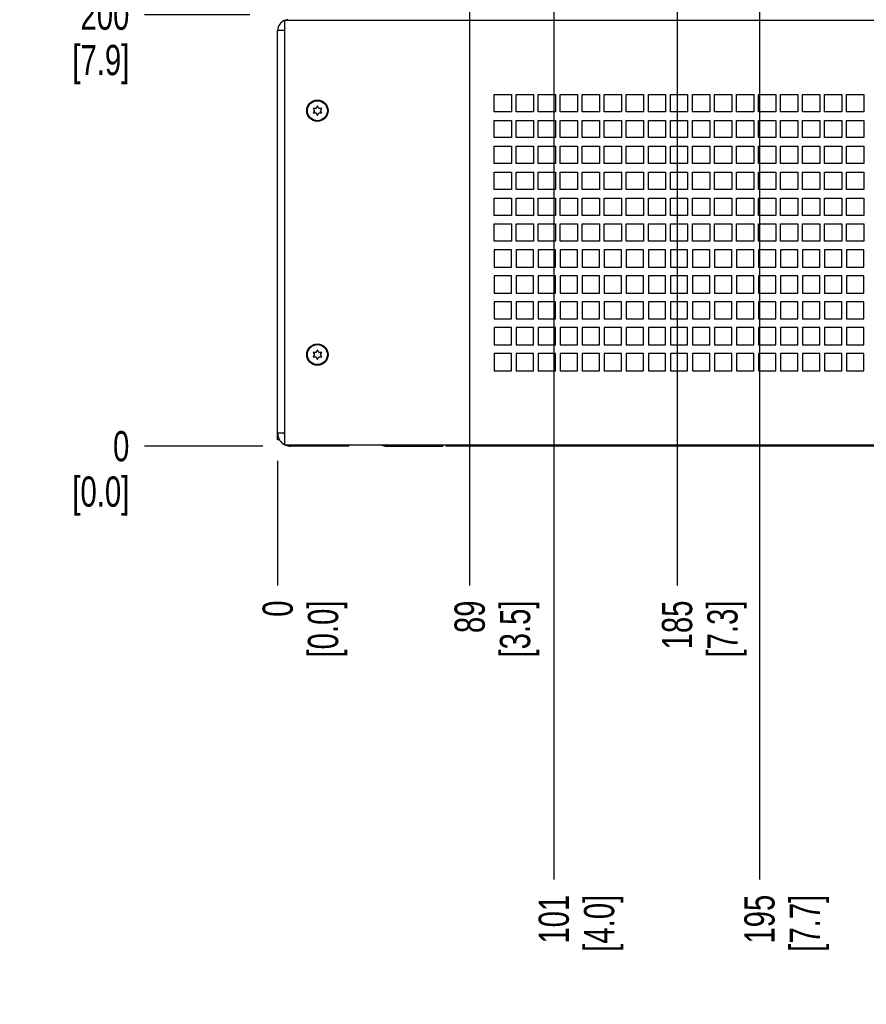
# Paper-space layout 'SUBMITTAL_E2H_2_2' of a CAD drawing. Header units: millimetres. Extents: x 0 to 841, y 0 to 594.
# Tile 3 of 24: x 298 to 396, y 250 to 364. Entities that reach past the tile are written whole.
import ezdxf

# ---------------------------------------------------------------- set-up
doc = ezdxf.new("R2010")
doc.units = ezdxf.units.MM
doc.header["$LTSCALE"] = 46.255
doc.layers.get('0').update_dxf_attribs({"linetype": 'CONTINUOUS'})
for name, color, linetype in [('002___PRT_ALL_AXES', 7, 'CONTINUOUS'), ('CHAMFERS', 7, 'CONTINUOUS'), ('ROUNDS', 7, 'CONTINUOUS')]:
    doc.layers.add(name, color=color, linetype=linetype)
doc.styles.get("Standard").update_dxf_attribs({"font": 'txt', "width": 0.725})
doc.dimstyles.new('DIMSTYLE_4', dxfattribs={"dimtxt": 3.5, "dimasz": 4.8, "dimexe": 3.2, "dimexo": 1.6, "dimgap": 0.875, "dimtad": 0, "dimtih": 1, "dimtoh": 1, "dimdec": 1, "dimzin": 0, "dimdsep": 46, "dimtxsty": 'STANDARD', "dimblk": 'CLOSED', "dimblk1": 'CLOSED', "dimblk2": 'CLOSED', "dimcen": 0.09, "dimadec": 0, "dimazin": 0, "dimtp": 0.4, "dimtm": 0.4, "dimtfac": 1, "dimtdec": 1, "dimtofl": 0, "dimtmove": 0, "dimatfit": 3, "dimldrblk": 'CLOSED', "dimfxl": 1, "dimtolj": 1, "dimtzin": 0, "dimarcsym": 0})

# ---------------------------------------------------------------- blocks, each defined once
blk = doc.blocks.new('*D68')
at = {"color": 2, "linetype": 'CONTINUOUS'}
blk.add_line((350.13, 468.01), (350.13, 298.09), dxfattribs=at)
at = {"color": 2, "linetype": 'CONTINUOUS', "insert": (348.38, 296.34), "char_height": 3.5, "width": 12.6875, "attachment_point": 3, "rotation": 90, "line_spacing_factor": 0.9}
blk.add_mtext('89\\P[3.5]', dxfattribs=at)
blk = doc.blocks.new('_CLOSED')
at = {"color": 0, "linetype": 'BYBLOCK'}
for p, q in [((0, 0), (-1, 0.167)), ((-1, 0.167), (-1, -0.167)), ((-1, -0.167), (0, 0)), ((-1, 0), (0, 0))]:
    blk.add_line(p, q, dxfattribs=at)
blk = doc.blocks.new('*D69')
at = {"color": 2, "linetype": 'CONTINUOUS'}
blk.add_line((327.91, 312.51), (327.91, 298.09), dxfattribs=at)
at = {"color": 2, "linetype": 'CONTINUOUS', "insert": (326.16, 296.34), "char_height": 3.5, "width": 12.6875, "attachment_point": 3, "rotation": 90, "line_spacing_factor": 0.9}
blk.add_mtext('0\\P[0.0]', dxfattribs=at)
blk = doc.blocks.new('*D70')
at = {"color": 2, "linetype": 'CONTINUOUS'}
blk.add_line((374.13, 468.01), (374.13, 298.09), dxfattribs=at)
at = {"color": 2, "linetype": 'CONTINUOUS', "insert": (372.38, 296.34), "char_height": 3.5, "width": 12.6875, "attachment_point": 3, "rotation": 90, "line_spacing_factor": 0.9}
blk.add_mtext('185\\P[7.3]', dxfattribs=at)
blk = doc.blocks.new('*D75')
at = {"color": 2, "linetype": 'CONTINUOUS'}
for p, q in [((353.14, 439.76), (353.14, 428.56)), ((353.14, 428.56), (359.86, 421.19)), ((359.86, 421.19), (359.86, 264.01))]:
    blk.add_line(p, q, dxfattribs=at)
at = {"color": 2, "linetype": 'CONTINUOUS', "insert": (358.11, 262.26), "char_height": 3.5, "width": 12.6875, "attachment_point": 3, "rotation": 90, "line_spacing_factor": 0.9}
blk.add_mtext('101\\P[4.0]', dxfattribs=at)
blk = doc.blocks.new('*D76')
at = {"color": 2, "linetype": 'CONTINUOUS'}
for p, q in [((376.64, 432.26), (376.64, 424.66)), ((376.64, 424.66), (383.67, 418.36)), ((383.67, 418.36), (383.67, 264.01))]:
    blk.add_line(p, q, dxfattribs=at)
at = {"color": 2, "linetype": 'CONTINUOUS', "insert": (381.92, 262.26), "char_height": 3.5, "width": 12.6875, "attachment_point": 3, "rotation": 90, "line_spacing_factor": 0.9}
blk.add_mtext('195\\P[7.7]', dxfattribs=at)
blk = doc.blocks.new('*D85')
at = {"color": 2, "linetype": 'CONTINUOUS'}
blk.add_line((326.21, 314.21), (312.5, 314.21), dxfattribs=at)
at = {"color": 2, "linetype": 'CONTINUOUS', "insert": (310.75, 315.96), "char_height": 3.5, "width": 12.6875, "attachment_point": 3, "line_spacing_factor": 0.9}
blk.add_mtext('0\\P[0.0]', dxfattribs=at)
blk = doc.blocks.new('*D86')
at = {"color": 2, "linetype": 'CONTINUOUS'}
blk.add_line((324.69, 364.19), (312.5, 364.19), dxfattribs=at)
at = {"color": 2, "linetype": 'CONTINUOUS', "insert": (310.75, 365.94), "char_height": 3.5, "width": 12.6875, "attachment_point": 3, "line_spacing_factor": 0.9}
blk.add_mtext('200\\P[7.9]', dxfattribs=at)

psp = doc.layouts.new('SUBMITTAL_E2H_2_2')

# ---------------------------------------------------------------- linework, layer by layer
at = {"color": 7, "linetype": 'CONTINUOUS'}
for p, q in [((328.76, 314.34), (328.76, 363.56)), ((328.76, 363.56), (501.56, 363.56)), ((330.01, 363.56), (330.01, 363.61)), ((352.96, 352.95), (352.96, 354.95)), ((352.96, 354.95), (354.96, 354.95)), ((354.96, 354.95), (354.96, 352.95)), ((355.51, 352.95), (355.51, 354.95)), ((355.51, 354.95), (357.51, 354.95)), ((357.51, 354.95), (357.51, 352.95)), ((358.06, 352.95), (358.06, 354.95)), ((358.06, 354.95), (360.06, 354.95)), ((360.06, 354.95), (360.06, 352.95)), ((360.61, 352.95), (360.61, 354.95)), ((360.61, 354.95), (362.61, 354.95)), ((362.61, 354.95), (362.61, 352.95)), ((363.16, 352.95), (363.16, 354.95)), ((363.16, 354.95), (365.16, 354.95)), ((365.16, 354.95), (365.16, 352.95)), ((365.71, 352.95), (365.71, 354.95)), ((365.71, 354.95), (367.71, 354.95)), ((367.71, 354.95), (367.71, 352.95)), ((368.26, 352.95), (368.26, 354.95)), ((368.26, 354.95), (370.26, 354.95)), ((370.26, 354.95), (370.26, 352.95)), ((370.81, 352.95), (370.81, 354.95)), ((370.81, 354.95), (372.81, 354.95)), ((372.81, 354.95), (372.81, 352.95)), ((373.36, 352.95), (373.36, 354.95)), ((373.36, 354.95), (375.36, 354.95)), ((375.36, 354.95), (375.36, 352.95)), ((375.91, 352.95), (375.91, 354.95)), ((375.91, 354.95), (377.91, 354.95)), ((377.91, 354.95), (377.91, 352.95)), ((378.46, 352.95), (378.46, 354.95)), ((378.46, 354.95), (380.46, 354.95)), ((380.46, 354.95), (380.46, 352.95)), ((381.01, 352.95), (381.01, 354.95)), ((381.01, 354.95), (383.01, 354.95)), ((383.01, 354.95), (383.01, 352.95)), ((383.56, 352.95), (383.56, 354.95)), ((383.56, 354.95), (385.56, 354.95)), ((385.56, 354.95), (385.56, 352.95)), ((386.11, 352.95), (386.11, 354.95)), ((386.11, 354.95), (388.11, 354.95)), ((388.11, 354.95), (388.11, 352.95)), ((388.66, 352.95), (388.66, 354.95)), ((388.66, 354.95), (390.66, 354.95)), ((390.66, 354.95), (390.66, 352.95)), ((391.21, 352.95), (391.21, 354.95)), ((391.21, 354.95), (393.21, 354.95)), ((393.21, 354.95), (393.21, 352.95)), ((393.76, 352.95), (393.76, 354.95)), ((393.76, 354.95), (395.76, 354.95)), ((395.76, 354.95), (395.76, 352.95)), ((332.51, 353.64), (332.33, 353.33)), ((332.68, 353.33), (332.51, 353.64)), ((332.01, 353.33), (332.16, 353.07)), ((332.33, 353.33), (332.01, 353.33)), ((332.16, 353.07), (332.01, 352.81)), ((332.01, 352.81), (332.33, 352.81)), ((332.33, 352.81), (332.51, 352.51)), ((332.51, 352.51), (332.68, 352.81)), ((333.01, 353.33), (332.68, 353.33)), ((332.68, 352.81), (333.01, 352.81)), ((332.86, 353.07), (333.01, 353.33)), ((333.01, 352.81), (332.86, 353.07)), ((354.96, 352.95), (352.96, 352.95)), ((357.51, 352.95), (355.51, 352.95)), ((360.06, 352.95), (358.06, 352.95)), ((362.61, 352.95), (360.61, 352.95)), ((365.16, 352.95), (363.16, 352.95)), ((367.71, 352.95), (365.71, 352.95)), ((370.26, 352.95), (368.26, 352.95)), ((372.81, 352.95), (370.81, 352.95)), ((375.36, 352.95), (373.36, 352.95)), ((377.91, 352.95), (375.91, 352.95)), ((380.46, 352.95), (378.46, 352.95)), ((383.01, 352.95), (381.01, 352.95)), ((385.56, 352.95), (383.56, 352.95)), ((388.11, 352.95), (386.11, 352.95)), ((390.66, 352.95), (388.66, 352.95)), ((393.21, 352.95), (391.21, 352.95)), ((395.76, 352.95), (393.76, 352.95)), ((352.96, 349.95), (352.96, 351.95)), ((352.96, 351.95), (354.96, 351.95)), ((354.96, 351.95), (354.96, 349.95)), ((355.51, 349.95), (355.51, 351.95)), ((355.51, 351.95), (357.51, 351.95)), ((357.51, 351.95), (357.51, 349.95)), ((358.06, 349.95), (358.06, 351.95)), ((358.06, 351.95), (360.06, 351.95)), ((360.06, 351.95), (360.06, 349.95)), ((360.61, 349.95), (360.61, 351.95)), ((360.61, 351.95), (362.61, 351.95)), ((362.61, 351.95), (362.61, 349.95)), ((363.16, 349.95), (363.16, 351.95)), ((363.16, 351.95), (365.16, 351.95)), ((365.16, 351.95), (365.16, 349.95)), ((365.71, 349.95), (365.71, 351.95)), ((365.71, 351.95), (367.71, 351.95)), ((367.71, 351.95), (367.71, 349.95)), ((368.26, 349.95), (368.26, 351.95)), ((368.26, 351.95), (370.26, 351.95)), ((370.26, 351.95), (370.26, 349.95)), ((370.81, 349.95), (370.81, 351.95)), ((370.81, 351.95), (372.81, 351.95)), ((372.81, 351.95), (372.81, 349.95)), ((373.36, 349.95), (373.36, 351.95)), ((373.36, 351.95), (375.36, 351.95)), ((375.36, 351.95), (375.36, 349.95)), ((375.91, 349.95), (375.91, 351.95)), ((375.91, 351.95), (377.91, 351.95)), ((377.91, 351.95), (377.91, 349.95)), ((378.46, 349.95), (378.46, 351.95)), ((378.46, 351.95), (380.46, 351.95)), ((380.46, 351.95), (380.46, 349.95)), ((381.01, 349.95), (381.01, 351.95)), ((381.01, 351.95), (383.01, 351.95)), ((383.01, 351.95), (383.01, 349.95)), ((383.56, 349.95), (383.56, 351.95)), ((383.56, 351.95), (385.56, 351.95)), ((385.56, 351.95), (385.56, 349.95)), ((386.11, 349.95), (386.11, 351.95)), ((386.11, 351.95), (388.11, 351.95)), ((388.11, 351.95), (388.11, 349.95)), ((388.66, 349.95), (388.66, 351.95)), ((388.66, 351.95), (390.66, 351.95)), ((390.66, 351.95), (390.66, 349.95)), ((391.21, 349.95), (391.21, 351.95)), ((391.21, 351.95), (393.21, 351.95)), ((393.21, 351.95), (393.21, 349.95)), ((393.76, 349.95), (393.76, 351.95)), ((393.76, 351.95), (395.76, 351.95)), ((395.76, 351.95), (395.76, 349.95)), ((354.96, 349.95), (352.96, 349.95)), ((357.51, 349.95), (355.51, 349.95)), ((360.06, 349.95), (358.06, 349.95)), ((362.61, 349.95), (360.61, 349.95)), ((365.16, 349.95), (363.16, 349.95)), ((367.71, 349.95), (365.71, 349.95)), ((370.26, 349.95), (368.26, 349.95)), ((372.81, 349.95), (370.81, 349.95)), ((375.36, 349.95), (373.36, 349.95)), ((377.91, 349.95), (375.91, 349.95)), ((380.46, 349.95), (378.46, 349.95)), ((383.01, 349.95), (381.01, 349.95)), ((385.56, 349.95), (383.56, 349.95)), ((388.11, 349.95), (386.11, 349.95)), ((390.66, 349.95), (388.66, 349.95)), ((393.21, 349.95), (391.21, 349.95)), ((395.76, 349.95), (393.76, 349.95)), ((352.96, 346.95), (352.96, 348.95)), ((352.96, 348.95), (354.96, 348.95)), ((354.96, 348.95), (354.96, 346.95)), ((355.51, 346.95), (355.51, 348.95)), ((355.51, 348.95), (357.51, 348.95)), ((357.51, 348.95), (357.51, 346.95)), ((358.06, 346.95), (358.06, 348.95)), ((358.06, 348.95), (360.06, 348.95)), ((360.06, 348.95), (360.06, 346.95)), ((360.61, 346.95), (360.61, 348.95)), ((360.61, 348.95), (362.61, 348.95)), ((362.61, 348.95), (362.61, 346.95)), ((363.16, 346.95), (363.16, 348.95)), ((363.16, 348.95), (365.16, 348.95)), ((365.16, 348.95), (365.16, 346.95)), ((365.71, 346.95), (365.71, 348.95)), ((365.71, 348.95), (367.71, 348.95)), ((367.71, 348.95), (367.71, 346.95)), ((368.26, 346.95), (368.26, 348.95)), ((368.26, 348.95), (370.26, 348.95)), ((370.26, 348.95), (370.26, 346.95)), ((370.81, 346.95), (370.81, 348.95)), ((370.81, 348.95), (372.81, 348.95)), ((372.81, 348.95), (372.81, 346.95)), ((373.36, 346.95), (373.36, 348.95)), ((373.36, 348.95), (375.36, 348.95)), ((375.36, 348.95), (375.36, 346.95)), ((375.91, 346.95), (375.91, 348.95)), ((375.91, 348.95), (377.91, 348.95)), ((377.91, 348.95), (377.91, 346.95)), ((378.46, 346.95), (378.46, 348.95)), ((378.46, 348.95), (380.46, 348.95)), ((380.46, 348.95), (380.46, 346.95)), ((381.01, 346.95), (381.01, 348.95)), ((381.01, 348.95), (383.01, 348.95)), ((383.01, 348.95), (383.01, 346.95)), ((383.56, 346.95), (383.56, 348.95)), ((383.56, 348.95), (385.56, 348.95)), ((385.56, 348.95), (385.56, 346.95)), ((386.11, 346.95), (386.11, 348.95)), ((386.11, 348.95), (388.11, 348.95)), ((388.11, 348.95), (388.11, 346.95)), ((388.66, 346.95), (388.66, 348.95)), ((388.66, 348.95), (390.66, 348.95)), ((390.66, 348.95), (390.66, 346.95)), ((391.21, 346.95), (391.21, 348.95)), ((391.21, 348.95), (393.21, 348.95)), ((393.21, 348.95), (393.21, 346.95)), ((393.76, 346.95), (393.76, 348.95)), ((393.76, 348.95), (395.76, 348.95)), ((395.76, 348.95), (395.76, 346.95)), ((354.96, 346.95), (352.96, 346.95)), ((357.51, 346.95), (355.51, 346.95)), ((360.06, 346.95), (358.06, 346.95)), ((362.61, 346.95), (360.61, 346.95)), ((365.16, 346.95), (363.16, 346.95)), ((367.71, 346.95), (365.71, 346.95)), ((370.26, 346.95), (368.26, 346.95)), ((372.81, 346.95), (370.81, 346.95)), ((375.36, 346.95), (373.36, 346.95)), ((377.91, 346.95), (375.91, 346.95)), ((380.46, 346.95), (378.46, 346.95)), ((383.01, 346.95), (381.01, 346.95)), ((385.56, 346.95), (383.56, 346.95)), ((388.11, 346.95), (386.11, 346.95)), ((390.66, 346.95), (388.66, 346.95)), ((393.21, 346.95), (391.21, 346.95)), ((395.76, 346.95), (393.76, 346.95)), ((352.96, 343.95), (352.96, 345.95)), ((352.96, 345.95), (354.96, 345.95)), ((354.96, 345.95), (354.96, 343.95)), ((355.51, 343.95), (355.51, 345.95)), ((355.51, 345.95), (357.51, 345.95)), ((357.51, 345.95), (357.51, 343.95)), ((358.06, 343.95), (358.06, 345.95)), ((358.06, 345.95), (360.06, 345.95)), ((360.06, 345.95), (360.06, 343.95)), ((360.61, 343.95), (360.61, 345.95)), ((360.61, 345.95), (362.61, 345.95)), ((362.61, 345.95), (362.61, 343.95)), ((363.16, 343.95), (363.16, 345.95)), ((363.16, 345.95), (365.16, 345.95)), ((365.16, 345.95), (365.16, 343.95)), ((365.71, 343.95), (365.71, 345.95)), ((365.71, 345.95), (367.71, 345.95)), ((367.71, 345.95), (367.71, 343.95)), ((368.26, 343.95), (368.26, 345.95)), ((368.26, 345.95), (370.26, 345.95)), ((370.26, 345.95), (370.26, 343.95)), ((370.81, 343.95), (370.81, 345.95)), ((370.81, 345.95), (372.81, 345.95)), ((372.81, 345.95), (372.81, 343.95)), ((373.36, 343.95), (373.36, 345.95)), ((373.36, 345.95), (375.36, 345.95)), ((375.36, 345.95), (375.36, 343.95)), ((375.91, 343.95), (375.91, 345.95)), ((375.91, 345.95), (377.91, 345.95)), ((377.91, 345.95), (377.91, 343.95)), ((378.46, 343.95), (378.46, 345.95)), ((378.46, 345.95), (380.46, 345.95)), ((380.46, 345.95), (380.46, 343.95)), ((381.01, 343.95), (381.01, 345.95)), ((381.01, 345.95), (383.01, 345.95)), ((383.01, 345.95), (383.01, 343.95)), ((383.56, 343.95), (383.56, 345.95)), ((383.56, 345.95), (385.56, 345.95)), ((385.56, 345.95), (385.56, 343.95)), ((386.11, 343.95), (386.11, 345.95)), ((386.11, 345.95), (388.11, 345.95)), ((388.11, 345.95), (388.11, 343.95)), ((388.66, 343.95), (388.66, 345.95)), ((388.66, 345.95), (390.66, 345.95)), ((390.66, 345.95), (390.66, 343.95)), ((391.21, 343.95), (391.21, 345.95)), ((391.21, 345.95), (393.21, 345.95)), ((393.21, 345.95), (393.21, 343.95)), ((393.76, 343.95), (393.76, 345.95)), ((393.76, 345.95), (395.76, 345.95)), ((395.76, 345.95), (395.76, 343.95)), ((354.96, 343.95), (352.96, 343.95)), ((357.51, 343.95), (355.51, 343.95)), ((360.06, 343.95), (358.06, 343.95)), ((362.61, 343.95), (360.61, 343.95)), ((365.16, 343.95), (363.16, 343.95)), ((367.71, 343.95), (365.71, 343.95)), ((370.26, 343.95), (368.26, 343.95)), ((372.81, 343.95), (370.81, 343.95)), ((375.36, 343.95), (373.36, 343.95)), ((377.91, 343.95), (375.91, 343.95)), ((380.46, 343.95), (378.46, 343.95)), ((383.01, 343.95), (381.01, 343.95)), ((385.56, 343.95), (383.56, 343.95)), ((388.11, 343.95), (386.11, 343.95)), ((390.66, 343.95), (388.66, 343.95)), ((393.21, 343.95), (391.21, 343.95)), ((395.76, 343.95), (393.76, 343.95)), ((352.96, 340.95), (352.96, 342.95)), ((352.96, 342.95), (354.96, 342.95)), ((354.96, 342.95), (354.96, 340.95)), ((355.51, 340.95), (355.51, 342.95)), ((355.51, 342.95), (357.51, 342.95)), ((357.51, 342.95), (357.51, 340.95)), ((358.06, 340.95), (358.06, 342.95)), ((358.06, 342.95), (360.06, 342.95)), ((360.06, 342.95), (360.06, 340.95)), ((360.61, 340.95), (360.61, 342.95)), ((360.61, 342.95), (362.61, 342.95)), ((362.61, 342.95), (362.61, 340.95)), ((363.16, 340.95), (363.16, 342.95)), ((363.16, 342.95), (365.16, 342.95)), ((365.16, 342.95), (365.16, 340.95)), ((365.71, 340.95), (365.71, 342.95)), ((365.71, 342.95), (367.71, 342.95)), ((367.71, 342.95), (367.71, 340.95)), ((368.26, 340.95), (368.26, 342.95)), ((368.26, 342.95), (370.26, 342.95)), ((370.26, 342.95), (370.26, 340.95)), ((370.81, 340.95), (370.81, 342.95)), ((370.81, 342.95), (372.81, 342.95)), ((372.81, 342.95), (372.81, 340.95)), ((373.36, 340.95), (373.36, 342.95)), ((373.36, 342.95), (375.36, 342.95)), ((375.36, 342.95), (375.36, 340.95)), ((375.91, 340.95), (375.91, 342.95)), ((375.91, 342.95), (377.91, 342.95)), ((377.91, 342.95), (377.91, 340.95)), ((378.46, 340.95), (378.46, 342.95)), ((378.46, 342.95), (380.46, 342.95)), ((380.46, 342.95), (380.46, 340.95)), ((381.01, 340.95), (381.01, 342.95)), ((381.01, 342.95), (383.01, 342.95)), ((383.01, 342.95), (383.01, 340.95)), ((383.56, 340.95), (383.56, 342.95)), ((383.56, 342.95), (385.56, 342.95)), ((385.56, 342.95), (385.56, 340.95)), ((386.11, 340.95), (386.11, 342.95)), ((386.11, 342.95), (388.11, 342.95)), ((388.11, 342.95), (388.11, 340.95)), ((388.66, 340.95), (388.66, 342.95)), ((388.66, 342.95), (390.66, 342.95)), ((390.66, 342.95), (390.66, 340.95)), ((391.21, 340.95), (391.21, 342.95)), ((391.21, 342.95), (393.21, 342.95)), ((393.21, 342.95), (393.21, 340.95)), ((393.76, 340.95), (393.76, 342.95)), ((393.76, 342.95), (395.76, 342.95)), ((395.76, 342.95), (395.76, 340.95)), ((354.96, 340.95), (352.96, 340.95)), ((352.96, 337.95), (352.96, 339.95)), ((352.96, 339.95), (354.96, 339.95)), ((354.96, 339.95), (354.96, 337.95)), ((357.51, 340.95), (355.51, 340.95)), ((355.51, 337.95), (355.51, 339.95)), ((355.51, 339.95), (357.51, 339.95)), ((357.51, 339.95), (357.51, 337.95)), ((360.06, 340.95), (358.06, 340.95)), ((358.06, 337.95), (358.06, 339.95)), ((358.06, 339.95), (360.06, 339.95)), ((360.06, 339.95), (360.06, 337.95)), ((362.61, 340.95), (360.61, 340.95)), ((360.61, 337.95), (360.61, 339.95)), ((360.61, 339.95), (362.61, 339.95)), ((362.61, 339.95), (362.61, 337.95)), ((365.16, 340.95), (363.16, 340.95)), ((363.16, 337.95), (363.16, 339.95)), ((363.16, 339.95), (365.16, 339.95)), ((365.16, 339.95), (365.16, 337.95)), ((367.71, 340.95), (365.71, 340.95)), ((365.71, 337.95), (365.71, 339.95)), ((365.71, 339.95), (367.71, 339.95)), ((367.71, 339.95), (367.71, 337.95)), ((370.26, 340.95), (368.26, 340.95)), ((368.26, 337.95), (368.26, 339.95)), ((368.26, 339.95), (370.26, 339.95)), ((370.26, 339.95), (370.26, 337.95)), ((372.81, 340.95), (370.81, 340.95)), ((370.81, 337.95), (370.81, 339.95)), ((370.81, 339.95), (372.81, 339.95)), ((372.81, 339.95), (372.81, 337.95)), ((375.36, 340.95), (373.36, 340.95)), ((373.36, 337.95), (373.36, 339.95)), ((373.36, 339.95), (375.36, 339.95)), ((375.36, 339.95), (375.36, 337.95)), ((377.91, 340.95), (375.91, 340.95)), ((375.91, 337.95), (375.91, 339.95)), ((375.91, 339.95), (377.91, 339.95)), ((377.91, 339.95), (377.91, 337.95)), ((380.46, 340.95), (378.46, 340.95)), ((378.46, 337.95), (378.46, 339.95)), ((378.46, 339.95), (380.46, 339.95)), ((380.46, 339.95), (380.46, 337.95)), ((383.01, 340.95), (381.01, 340.95)), ((381.01, 337.95), (381.01, 339.95)), ((381.01, 339.95), (383.01, 339.95)), ((383.01, 339.95), (383.01, 337.95)), ((385.56, 340.95), (383.56, 340.95)), ((383.56, 337.95), (383.56, 339.95)), ((383.56, 339.95), (385.56, 339.95)), ((385.56, 339.95), (385.56, 337.95)), ((388.11, 340.95), (386.11, 340.95)), ((386.11, 337.95), (386.11, 339.95)), ((386.11, 339.95), (388.11, 339.95)), ((388.11, 339.95), (388.11, 337.95)), ((390.66, 340.95), (388.66, 340.95)), ((388.66, 337.95), (388.66, 339.95)), ((388.66, 339.95), (390.66, 339.95)), ((390.66, 339.95), (390.66, 337.95)), ((393.21, 340.95), (391.21, 340.95)), ((391.21, 337.95), (391.21, 339.95)), ((391.21, 339.95), (393.21, 339.95)), ((393.21, 339.95), (393.21, 337.95)), ((395.76, 340.95), (393.76, 340.95)), ((393.76, 337.95), (393.76, 339.95)), ((393.76, 339.95), (395.76, 339.95)), ((395.76, 339.95), (395.76, 337.95)), ((354.96, 337.95), (352.96, 337.95)), ((357.51, 337.95), (355.51, 337.95)), ((360.06, 337.95), (358.06, 337.95)), ((362.61, 337.95), (360.61, 337.95)), ((365.16, 337.95), (363.16, 337.95)), ((367.71, 337.95), (365.71, 337.95)), ((370.26, 337.95), (368.26, 337.95)), ((372.81, 337.95), (370.81, 337.95)), ((375.36, 337.95), (373.36, 337.95)), ((377.91, 337.95), (375.91, 337.95)), ((380.46, 337.95), (378.46, 337.95)), ((383.01, 337.95), (381.01, 337.95)), ((385.56, 337.95), (383.56, 337.95)), ((388.11, 337.95), (386.11, 337.95)), ((390.66, 337.95), (388.66, 337.95)), ((393.21, 337.95), (391.21, 337.95)), ((395.76, 337.95), (393.76, 337.95)), ((352.96, 336.95), (352.96, 334.95)), ((354.96, 336.95), (352.96, 336.95)), ((354.96, 334.95), (354.96, 336.95)), ((355.51, 336.95), (355.51, 334.95)), ((357.51, 336.95), (355.51, 336.95)), ((357.51, 334.95), (357.51, 336.95)), ((358.06, 336.95), (358.06, 334.95)), ((360.06, 336.95), (358.06, 336.95)), ((360.06, 334.95), (360.06, 336.95)), ((360.61, 336.95), (360.61, 334.95)), ((362.61, 336.95), (360.61, 336.95)), ((362.61, 334.95), (362.61, 336.95)), ((363.16, 336.95), (363.16, 334.95)), ((365.16, 336.95), (363.16, 336.95)), ((365.16, 334.95), (365.16, 336.95)), ((365.71, 336.95), (365.71, 334.95)), ((367.71, 336.95), (365.71, 336.95)), ((367.71, 334.95), (367.71, 336.95)), ((368.26, 336.95), (368.26, 334.95)), ((370.26, 336.95), (368.26, 336.95)), ((370.26, 334.95), (370.26, 336.95)), ((370.81, 336.95), (370.81, 334.95)), ((372.81, 336.95), (370.81, 336.95)), ((372.81, 334.95), (372.81, 336.95)), ((373.36, 336.95), (373.36, 334.95)), ((375.36, 336.95), (373.36, 336.95)), ((375.36, 334.95), (375.36, 336.95)), ((375.91, 336.95), (375.91, 334.95)), ((377.91, 336.95), (375.91, 336.95)), ((377.91, 334.95), (377.91, 336.95)), ((378.46, 336.95), (378.46, 334.95)), ((380.46, 336.95), (378.46, 336.95)), ((380.46, 334.95), (380.46, 336.95)), ((381.01, 336.95), (381.01, 334.95)), ((383.01, 336.95), (381.01, 336.95)), ((383.01, 334.95), (383.01, 336.95)), ((383.56, 336.95), (383.56, 334.95)), ((385.56, 336.95), (383.56, 336.95)), ((385.56, 334.95), (385.56, 336.95)), ((386.11, 336.95), (386.11, 334.95)), ((388.11, 336.95), (386.11, 336.95)), ((388.11, 334.95), (388.11, 336.95)), ((388.66, 336.95), (388.66, 334.95)), ((390.66, 336.95), (388.66, 336.95)), ((390.66, 334.95), (390.66, 336.95)), ((391.21, 336.95), (391.21, 334.95)), ((393.21, 336.95), (391.21, 336.95)), ((393.21, 334.95), (393.21, 336.95)), ((393.76, 336.95), (393.76, 334.95)), ((395.76, 336.95), (393.76, 336.95)), ((395.76, 334.95), (395.76, 336.95)), ((352.96, 334.95), (354.96, 334.95)), ((355.51, 334.95), (357.51, 334.95)), ((358.06, 334.95), (360.06, 334.95)), ((360.61, 334.95), (362.61, 334.95)), ((363.16, 334.95), (365.16, 334.95)), ((365.71, 334.95), (367.71, 334.95)), ((368.26, 334.95), (370.26, 334.95)), ((370.81, 334.95), (372.81, 334.95)), ((373.36, 334.95), (375.36, 334.95)), ((375.91, 334.95), (377.91, 334.95)), ((378.46, 334.95), (380.46, 334.95)), ((381.01, 334.95), (383.01, 334.95)), ((383.56, 334.95), (385.56, 334.95)), ((386.11, 334.95), (388.11, 334.95)), ((388.66, 334.95), (390.66, 334.95)), ((391.21, 334.95), (393.21, 334.95)), ((393.76, 334.95), (395.76, 334.95)), ((352.96, 333.95), (352.96, 331.95)), ((354.96, 333.95), (352.96, 333.95)), ((354.96, 331.95), (354.96, 333.95)), ((355.51, 333.95), (355.51, 331.95)), ((357.51, 333.95), (355.51, 333.95)), ((357.51, 331.95), (357.51, 333.95)), ((358.06, 333.95), (358.06, 331.95)), ((360.06, 333.95), (358.06, 333.95)), ((360.06, 331.95), (360.06, 333.95)), ((360.61, 333.95), (360.61, 331.95)), ((362.61, 333.95), (360.61, 333.95)), ((362.61, 331.95), (362.61, 333.95)), ((363.16, 333.95), (363.16, 331.95)), ((365.16, 333.95), (363.16, 333.95)), ((365.16, 331.95), (365.16, 333.95)), ((365.71, 333.95), (365.71, 331.95)), ((367.71, 333.95), (365.71, 333.95)), ((367.71, 331.95), (367.71, 333.95)), ((368.26, 333.95), (368.26, 331.95)), ((370.26, 333.95), (368.26, 333.95)), ((370.26, 331.95), (370.26, 333.95)), ((370.81, 333.95), (370.81, 331.95)), ((372.81, 333.95), (370.81, 333.95)), ((372.81, 331.95), (372.81, 333.95)), ((373.36, 333.95), (373.36, 331.95)), ((375.36, 333.95), (373.36, 333.95)), ((375.36, 331.95), (375.36, 333.95)), ((375.91, 333.95), (375.91, 331.95)), ((377.91, 333.95), (375.91, 333.95)), ((377.91, 331.95), (377.91, 333.95)), ((378.46, 333.95), (378.46, 331.95)), ((380.46, 333.95), (378.46, 333.95)), ((380.46, 331.95), (380.46, 333.95)), ((381.01, 333.95), (381.01, 331.95)), ((383.01, 333.95), (381.01, 333.95)), ((383.01, 331.95), (383.01, 333.95)), ((383.56, 333.95), (383.56, 331.95)), ((385.56, 333.95), (383.56, 333.95)), ((385.56, 331.95), (385.56, 333.95)), ((386.11, 333.95), (386.11, 331.95)), ((388.11, 333.95), (386.11, 333.95)), ((388.11, 331.95), (388.11, 333.95)), ((388.66, 333.95), (388.66, 331.95)), ((390.66, 333.95), (388.66, 333.95)), ((390.66, 331.95), (390.66, 333.95)), ((391.21, 333.95), (391.21, 331.95)), ((393.21, 333.95), (391.21, 333.95)), ((393.21, 331.95), (393.21, 333.95)), ((393.76, 333.95), (393.76, 331.95)), ((395.76, 333.95), (393.76, 333.95)), ((395.76, 331.95), (395.76, 333.95)), ((352.96, 331.95), (354.96, 331.95)), ((355.51, 331.95), (357.51, 331.95)), ((358.06, 331.95), (360.06, 331.95)), ((360.61, 331.95), (362.61, 331.95)), ((363.16, 331.95), (365.16, 331.95)), ((365.71, 331.95), (367.71, 331.95)), ((368.26, 331.95), (370.26, 331.95)), ((370.81, 331.95), (372.81, 331.95)), ((373.36, 331.95), (375.36, 331.95)), ((375.91, 331.95), (377.91, 331.95)), ((378.46, 331.95), (380.46, 331.95)), ((381.01, 331.95), (383.01, 331.95)), ((383.56, 331.95), (385.56, 331.95)), ((386.11, 331.95), (388.11, 331.95)), ((388.66, 331.95), (390.66, 331.95)), ((391.21, 331.95), (393.21, 331.95)), ((393.76, 331.95), (395.76, 331.95)), ((352.96, 330.95), (352.96, 328.95)), ((354.96, 330.95), (352.96, 330.95)), ((354.96, 328.95), (354.96, 330.95)), ((355.51, 330.95), (355.51, 328.95)), ((357.51, 330.95), (355.51, 330.95)), ((357.51, 328.95), (357.51, 330.95)), ((358.06, 330.95), (358.06, 328.95)), ((360.06, 330.95), (358.06, 330.95)), ((360.06, 328.95), (360.06, 330.95)), ((360.61, 330.95), (360.61, 328.95)), ((362.61, 330.95), (360.61, 330.95)), ((362.61, 328.95), (362.61, 330.95)), ((363.16, 330.95), (363.16, 328.95)), ((365.16, 330.95), (363.16, 330.95)), ((365.16, 328.95), (365.16, 330.95)), ((365.71, 330.95), (365.71, 328.95)), ((367.71, 330.95), (365.71, 330.95)), ((367.71, 328.95), (367.71, 330.95)), ((368.26, 330.95), (368.26, 328.95)), ((370.26, 330.95), (368.26, 330.95)), ((370.26, 328.95), (370.26, 330.95)), ((370.81, 330.95), (370.81, 328.95)), ((372.81, 330.95), (370.81, 330.95)), ((372.81, 328.95), (372.81, 330.95)), ((373.36, 330.95), (373.36, 328.95)), ((375.36, 330.95), (373.36, 330.95)), ((375.36, 328.95), (375.36, 330.95)), ((375.91, 330.95), (375.91, 328.95)), ((377.91, 330.95), (375.91, 330.95)), ((377.91, 328.95), (377.91, 330.95)), ((378.46, 330.95), (378.46, 328.95)), ((380.46, 330.95), (378.46, 330.95)), ((380.46, 328.95), (380.46, 330.95)), ((381.01, 330.95), (381.01, 328.95)), ((383.01, 330.95), (381.01, 330.95)), ((383.01, 328.95), (383.01, 330.95)), ((383.56, 330.95), (383.56, 328.95)), ((385.56, 330.95), (383.56, 330.95)), ((385.56, 328.95), (385.56, 330.95)), ((386.11, 330.95), (386.11, 328.95)), ((388.11, 330.95), (386.11, 330.95)), ((388.11, 328.95), (388.11, 330.95)), ((388.66, 330.95), (388.66, 328.95)), ((390.66, 330.95), (388.66, 330.95)), ((390.66, 328.95), (390.66, 330.95)), ((391.21, 330.95), (391.21, 328.95)), ((393.21, 330.95), (391.21, 330.95)), ((393.21, 328.95), (393.21, 330.95)), ((393.76, 330.95), (393.76, 328.95)), ((395.76, 330.95), (393.76, 330.95)), ((395.76, 328.95), (395.76, 330.95)), ((352.96, 328.95), (354.96, 328.95)), ((355.51, 328.95), (357.51, 328.95)), ((358.06, 328.95), (360.06, 328.95)), ((360.61, 328.95), (362.61, 328.95)), ((363.16, 328.95), (365.16, 328.95)), ((365.71, 328.95), (367.71, 328.95)), ((368.26, 328.95), (370.26, 328.95)), ((370.81, 328.95), (372.81, 328.95)), ((373.36, 328.95), (375.36, 328.95)), ((375.91, 328.95), (377.91, 328.95)), ((378.46, 328.95), (380.46, 328.95)), ((381.01, 328.95), (383.01, 328.95)), ((383.56, 328.95), (385.56, 328.95)), ((386.11, 328.95), (388.11, 328.95)), ((388.66, 328.95), (390.66, 328.95)), ((391.21, 328.95), (393.21, 328.95)), ((393.76, 328.95), (395.76, 328.95)), ((352.96, 327.95), (352.96, 325.95)), ((354.96, 327.95), (352.96, 327.95)), ((354.96, 325.95), (354.96, 327.95)), ((355.51, 327.95), (355.51, 325.95)), ((357.51, 327.95), (355.51, 327.95)), ((357.51, 325.95), (357.51, 327.95)), ((358.06, 327.95), (358.06, 325.95)), ((360.06, 327.95), (358.06, 327.95)), ((360.06, 325.95), (360.06, 327.95)), ((360.61, 327.95), (360.61, 325.95)), ((362.61, 327.95), (360.61, 327.95)), ((362.61, 325.95), (362.61, 327.95)), ((363.16, 327.95), (363.16, 325.95)), ((365.16, 327.95), (363.16, 327.95)), ((365.16, 325.95), (365.16, 327.95)), ((365.71, 327.95), (365.71, 325.95)), ((367.71, 327.95), (365.71, 327.95)), ((367.71, 325.95), (367.71, 327.95)), ((368.26, 327.95), (368.26, 325.95)), ((370.26, 327.95), (368.26, 327.95)), ((370.26, 325.95), (370.26, 327.95)), ((370.81, 327.95), (370.81, 325.95)), ((372.81, 327.95), (370.81, 327.95)), ((372.81, 325.95), (372.81, 327.95)), ((373.36, 327.95), (373.36, 325.95)), ((375.36, 327.95), (373.36, 327.95)), ((375.36, 325.95), (375.36, 327.95)), ((375.91, 327.95), (375.91, 325.95)), ((377.91, 327.95), (375.91, 327.95)), ((377.91, 325.95), (377.91, 327.95)), ((378.46, 327.95), (378.46, 325.95)), ((380.46, 327.95), (378.46, 327.95)), ((380.46, 325.95), (380.46, 327.95)), ((381.01, 327.95), (381.01, 325.95)), ((383.01, 327.95), (381.01, 327.95)), ((383.01, 325.95), (383.01, 327.95)), ((383.56, 327.95), (383.56, 325.95)), ((385.56, 327.95), (383.56, 327.95)), ((385.56, 325.95), (385.56, 327.95)), ((386.11, 327.95), (386.11, 325.95)), ((388.11, 327.95), (386.11, 327.95)), ((388.11, 325.95), (388.11, 327.95)), ((388.66, 327.95), (388.66, 325.95)), ((390.66, 327.95), (388.66, 327.95)), ((390.66, 325.95), (390.66, 327.95)), ((391.21, 327.95), (391.21, 325.95)), ((393.21, 327.95), (391.21, 327.95)), ((393.21, 325.95), (393.21, 327.95)), ((393.76, 327.95), (393.76, 325.95)), ((395.76, 327.95), (393.76, 327.95)), ((395.76, 325.95), (395.76, 327.95)), ((332.01, 325.08), (332.16, 324.82)), ((332.33, 325.08), (332.01, 325.08)), ((332.51, 325.39), (332.33, 325.08)), ((332.68, 325.08), (332.51, 325.39)), ((333.01, 325.08), (332.68, 325.08)), ((332.86, 324.82), (333.01, 325.08)), ((352.96, 325.95), (354.96, 325.95)), ((355.51, 325.95), (357.51, 325.95)), ((358.06, 325.95), (360.06, 325.95)), ((360.61, 325.95), (362.61, 325.95)), ((363.16, 325.95), (365.16, 325.95)), ((365.71, 325.95), (367.71, 325.95)), ((368.26, 325.95), (370.26, 325.95)), ((370.81, 325.95), (372.81, 325.95)), ((373.36, 325.95), (375.36, 325.95)), ((375.91, 325.95), (377.91, 325.95)), ((378.46, 325.95), (380.46, 325.95)), ((381.01, 325.95), (383.01, 325.95)), ((383.56, 325.95), (385.56, 325.95)), ((386.11, 325.95), (388.11, 325.95)), ((388.66, 325.95), (390.66, 325.95)), ((391.21, 325.95), (393.21, 325.95)), ((393.76, 325.95), (395.76, 325.95)), ((332.16, 324.82), (332.01, 324.56)), ((332.01, 324.56), (332.33, 324.56)), ((332.33, 324.56), (332.51, 324.26)), ((332.51, 324.26), (332.68, 324.56)), ((332.68, 324.56), (333.01, 324.56)), ((333.01, 324.56), (332.86, 324.82)), ((352.96, 324.95), (352.96, 322.95)), ((354.96, 324.95), (352.96, 324.95)), ((354.96, 322.95), (354.96, 324.95)), ((355.51, 324.95), (355.51, 322.95)), ((357.51, 324.95), (355.51, 324.95)), ((357.51, 322.95), (357.51, 324.95)), ((358.06, 324.95), (358.06, 322.95)), ((360.06, 324.95), (358.06, 324.95)), ((360.06, 322.95), (360.06, 324.95)), ((360.61, 324.95), (360.61, 322.95)), ((362.61, 324.95), (360.61, 324.95)), ((362.61, 322.95), (362.61, 324.95)), ((363.16, 324.95), (363.16, 322.95)), ((365.16, 324.95), (363.16, 324.95)), ((365.16, 322.95), (365.16, 324.95)), ((365.71, 324.95), (365.71, 322.95)), ((367.71, 324.95), (365.71, 324.95)), ((367.71, 322.95), (367.71, 324.95)), ((368.26, 324.95), (368.26, 322.95)), ((370.26, 324.95), (368.26, 324.95)), ((370.26, 322.95), (370.26, 324.95)), ((370.81, 324.95), (370.81, 322.95)), ((372.81, 324.95), (370.81, 324.95)), ((372.81, 322.95), (372.81, 324.95)), ((373.36, 324.95), (373.36, 322.95)), ((375.36, 324.95), (373.36, 324.95)), ((375.36, 322.95), (375.36, 324.95)), ((375.91, 324.95), (375.91, 322.95)), ((377.91, 324.95), (375.91, 324.95)), ((377.91, 322.95), (377.91, 324.95)), ((378.46, 324.95), (378.46, 322.95)), ((380.46, 324.95), (378.46, 324.95)), ((380.46, 322.95), (380.46, 324.95)), ((381.01, 324.95), (381.01, 322.95)), ((383.01, 324.95), (381.01, 324.95)), ((383.01, 322.95), (383.01, 324.95)), ((383.56, 324.95), (383.56, 322.95)), ((385.56, 324.95), (383.56, 324.95)), ((385.56, 322.95), (385.56, 324.95)), ((386.11, 324.95), (386.11, 322.95)), ((388.11, 324.95), (386.11, 324.95)), ((388.11, 322.95), (388.11, 324.95)), ((388.66, 324.95), (388.66, 322.95)), ((390.66, 324.95), (388.66, 324.95)), ((390.66, 322.95), (390.66, 324.95)), ((391.21, 324.95), (391.21, 322.95)), ((393.21, 324.95), (391.21, 324.95)), ((393.21, 322.95), (393.21, 324.95)), ((393.76, 324.95), (393.76, 322.95)), ((395.76, 324.95), (393.76, 324.95)), ((395.76, 322.95), (395.76, 324.95)), ((352.96, 322.95), (354.96, 322.95)), ((355.51, 322.95), (357.51, 322.95)), ((358.06, 322.95), (360.06, 322.95)), ((360.61, 322.95), (362.61, 322.95)), ((363.16, 322.95), (365.16, 322.95)), ((365.71, 322.95), (367.71, 322.95)), ((368.26, 322.95), (370.26, 322.95)), ((370.81, 322.95), (372.81, 322.95)), ((373.36, 322.95), (375.36, 322.95)), ((375.91, 322.95), (377.91, 322.95)), ((378.46, 322.95), (380.46, 322.95)), ((381.01, 322.95), (383.01, 322.95)), ((383.56, 322.95), (385.56, 322.95)), ((386.11, 322.95), (388.11, 322.95)), ((388.66, 322.95), (390.66, 322.95)), ((391.21, 322.95), (393.21, 322.95)), ((393.76, 322.95), (395.76, 322.95)), ((328.11, 314.96), (327.91, 314.96)), ((501.56, 314.34), (328.76, 314.34))]:
    psp.add_line(p, q, dxfattribs=at)
at = {"color": 3, "linetype": 'CONTINUOUS'}
for p, q in [((327.91, 314.96), (327.91, 362.36)), ((328.76, 362.36), (327.91, 362.36)), ((328.76, 315.71), (327.91, 315.71))]:
    psp.add_line(p, q, dxfattribs=at)
for centre, radius, start, end in [((329.16, 362.36), 1.25, 108, 180), ((329.16, 362.36), 1.25, 93.4892, 104.7628), ((329.41, 315.71), 1.5, 180, 244.6378), ((329.41, 315.71), 1.5, 247.5954, 270), ((340.51, 315.71), 1.5, 247.6708, 270)]:
    psp.add_arc(centre, radius, start, end, dxfattribs=at)
at = {"color": 7, "linetype": 'CONTINUOUS'}
for centre, radius, start, end in [((329.16, 362.36), 0.5, 143.277, 180), ((329.41, 315.71), 0.75, 180, 210)]:
    psp.add_arc(centre, radius, start, end, dxfattribs=at)
at = {"layer": '002___PRT_ALL_AXES', "color": 7, "linetype": 'CONTINUOUS'}
for centre in [(332.51, 353.07), (332.51, 324.82)]:
    psp.add_circle(centre, 1.16, dxfattribs=at)
at = {"layer": 'CHAMFERS', "color": 7, "linetype": 'CONTINUOUS'}
for centre in [(332.51, 353.07), (332.51, 324.82)]:
    psp.add_circle(centre, 1.23, dxfattribs=at)
at = {"layer": 'ROUNDS', "color": 3, "linetype": 'CONTINUOUS'}
for p, q in [((336.16, 314.21), (329.41, 314.21)), ((340.51, 314.21), (347.01, 314.21)), ((482.93, 314.21), (347.38, 314.21))]:
    psp.add_line(p, q, dxfattribs=at)
at = {"layer": 'ROUNDS', "color": 7, "linetype": 'CONTINUOUS'}
for p, q in [((336.16, 314.21), (336.16, 314.34)), ((347.01, 314.34), (347.01, 314.21)), ((347.38, 314.34), (347.38, 314.21))]:
    psp.add_line(p, q, dxfattribs=at)

# ---------------------------------------------------------------- dimensions: what is measured, and where the dimension line sits
at = {"color": 2, "linetype": 'CONTINUOUS'}
for feature_location, offset, dtype, origin, text, picture, middle in [((350.13, 468.01), (0, -169.92), 1, (350.13, 469.61), '89\\P[3.5]', '*D68', (352.76, 289.99)), ((374.13, 468.01), (0, -169.92), 1, (374.13, 469.61), '185\\P[7.3]', '*D70', (376.76, 289.99)), ((353.14, 439.76), (6.71, -175.75), 0, (353.14, 441.36), '101\\P[4.0]', '*D75', (362.48, 255.92)), ((376.64, 432.26), (7.02, -168.25), 0, (376.64, 433.86), '195\\P[7.7]', '*D76', (386.29, 255.92)), ((324.69, 364.19), (-12.2, 0), 0, (326.29, 364.19), '200\\P[7.9]', '*D86', (304.4, 361.56)), ((326.21, 314.21), (-13.71, 0), 0, (327.81, 314.21), '0\\P[0.0]', '*D85', (304.4, 311.59)), ((327.91, 312.51), (0, -14.42), 1, (327.91, 314.11), '0\\P[0.0]', '*D69', (330.53, 289.99))]:
    dim = psp.add_ordinate_dim(feature_location=feature_location, offset=offset, dtype=dtype, origin=origin, text=text, dimstyle='DIMSTYLE_4', dxfattribs=at)
    dim.commit()
    dim.dimension.update_dxf_attribs({"geometry": picture, "text_midpoint": middle})

doc.saveas('drawing.dxf')
